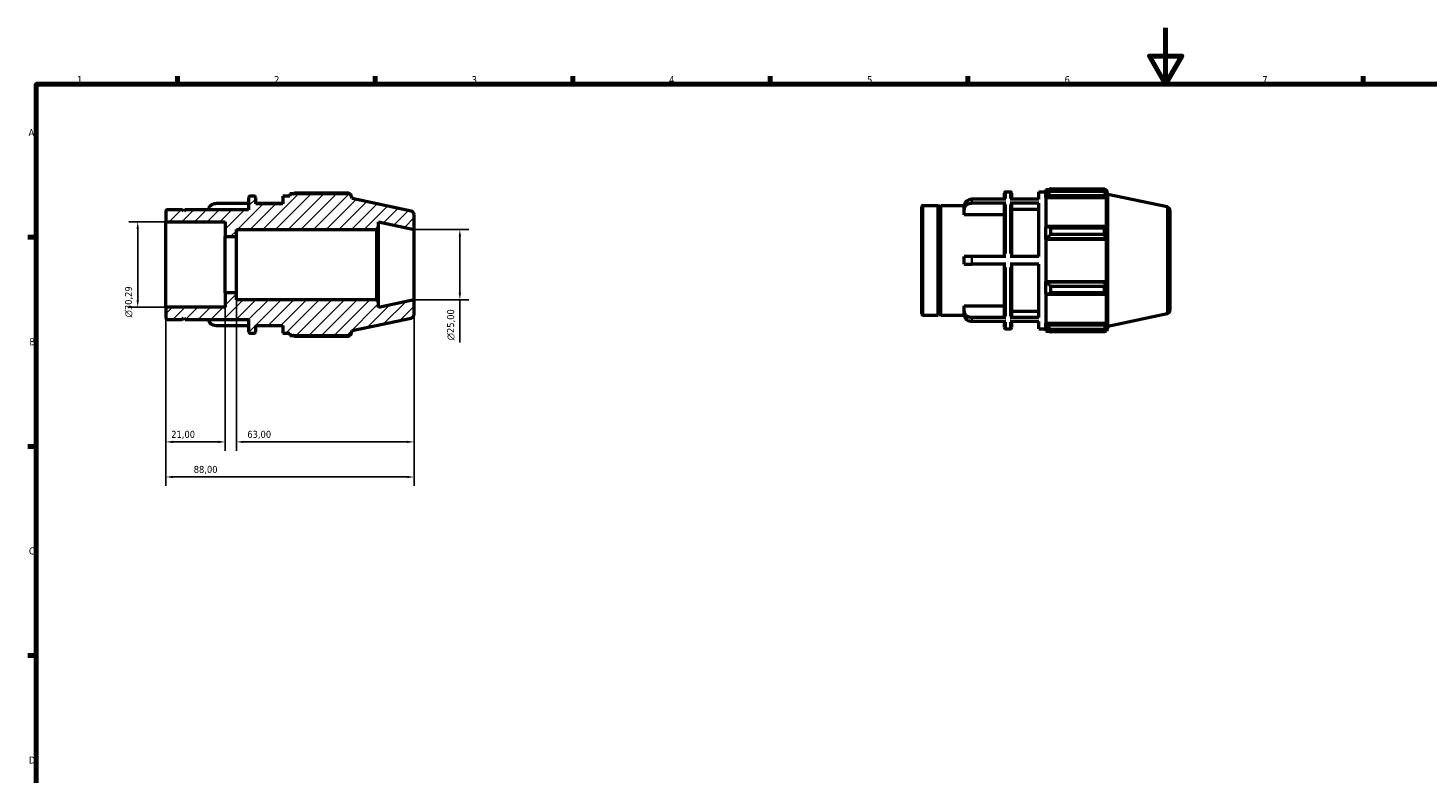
# Model space of a CAD drawing. Header units: millimetres. Extents: x 0 to 931, y 0 to 627.
# Tile 2 of 4: x 17 to 514, y 330 to 594. Entities that reach past the tile are written whole.
import ezdxf

# ---------------------------------------------------------------- set-up
doc = ezdxf.new("R2010")
doc.units = ezdxf.units.MM
for name, color, linetype, lineweight in [('Border (ISO)', 7, 'Continuous', 70), ('Dimension (ISO)', 7, 'Continuous', 25), ('Hatch (ISO)', 7, 'Continuous', 18), ('Visible (ISO)', 7, 'Continuous', 50), ('Visible Narrow (ISO)', 7, 'Continuous', 35)]:
    doc.layers.add(name, color=color, linetype=linetype, lineweight=lineweight)
doc.styles.add('Note Text (ISO)', font='tahoma.ttf')
doc.dimstyles.new('Default (ISO)', dxfattribs={"dimtxt": 2.5, "dimasz": 2.5, "dimexe": 3.175, "dimexo": 0, "dimgap": 0.762, "dimtad": 1, "dimrnd": 1e-08, "dimzin": 0, "dimtxsty": 'Note Text (ISO)', "dimcen": 0.09, "dimdle": 10, "dimclrd": 256, "dimclre": 256, "dimclrt": 232, "dimazin": 0, "dimtfac": 1.40208, "dimtmove": 0, "dimatfit": 3, "dimfxl": 1, "dimtolj": 1, "dimtzin": 0, "dimlwd": -1, "dimlwe": -1, "dimarcsym": 0})

# ---------------------------------------------------------------- blocks, each defined once
blk = doc.blocks.new('Borders Default Border')
at = {"layer": 'Border (ISO)'}
for p, q in [((70.08, 574), (70.08, 576.9)), ((140.17, 574), (140.17, 576.9)), ((210.25, 574), (210.25, 576.9)), ((280.33, 574), (280.33, 576.9)), ((350.42, 574), (350.42, 576.9)), ((490.58, 574), (490.58, 576.9)), ((20, 519.75), (17.1, 519.75)), ((20, 445.5), (17.1, 445.5)), ((20, 371.25), (17.1, 371.25))]:
    blk.add_line(p, q, dxfattribs=at)
at = {"layer": 'Border (ISO)', "flags": 128}
for points in [[(420.5, 594), (420.5, 574), (414.73, 584), (426.27, 584), (420.5, 574)], [(20, 20), (20, 574), (821, 574), (821, 20), (20, 20)]]:
    blk.add_lwpolyline(points, dxfattribs=at)
at = {"layer": 'Border (ISO)', "color": 232, "true_color": 0xca0064, "char_height": 2.5, "attachment_point": 7, "style": 'Note Text (ISO)'}
for s, insert in [('1', (34.48, 574.4)), ('2', (104.37, 574.4)), ('3', (174.43, 574.35)), ('4', (244.42, 574.4)), ('5', (314.64, 574.35)), ('6', (384.66, 574.35)), ('7', (454.77, 574.4)), ('A', (17.29, 555.62)), ('B', (17.59, 481.37)), ('C', (17.43, 407.08)), ('D', (17.43, 332.88))]:
    blk.add_mtext(s, dxfattribs=dict(at, insert=insert))
blk = doc.blocks.new('*D8')
at = {"layer": 'Defpoints', "color": 0, "transparency": 16777216}
for p in [(154, 497.5), (66, 494.85), (66, 434.62)]:
    blk.add_point(p, dxfattribs=at)
at = {"layer": 'Dimension (ISO)', "transparency": 16777216}
for p, q in [((154, 497.5), (154, 431.44)), ((66, 494.85), (66, 431.44)), ((151.5, 434.62), (68.5, 434.62))]:
    blk.add_line(p, q, dxfattribs=at)
for points in [[(68.5, 435.04), (68.5, 434.2), (66, 434.62)], [(151.5, 435.04), (151.5, 434.2), (154, 434.62)]]:
    blk.add_solid(points, dxfattribs=at)
at = {"layer": 'Dimension (ISO)', "color": 232, "true_color": 0xca0064, "transparency": 16777216, "insert": (75.86, 438.56), "char_height": 2.5, "attachment_point": 1, "style": 'Note Text (ISO)'}
blk.add_mtext('\\A1;88,00', dxfattribs=at)
blk = doc.blocks.new('*D9')
at = {"layer": 'Defpoints', "color": 0, "transparency": 16777216}
for p in [(91, 500), (154, 497.5), (91, 447.07)]:
    blk.add_point(p, dxfattribs=at)
at = {"layer": 'Dimension (ISO)', "transparency": 16777216}
for p, q in [((91, 500), (91, 443.9)), ((154, 497.5), (154, 443.9)), ((151.5, 447.07), (93.5, 447.07))]:
    blk.add_line(p, q, dxfattribs=at)
for points in [[(93.5, 447.49), (93.5, 446.66), (91, 447.07)], [(151.5, 447.49), (151.5, 446.66), (154, 447.07)]]:
    blk.add_solid(points, dxfattribs=at)
at = {"layer": 'Dimension (ISO)', "color": 232, "true_color": 0xca0064, "transparency": 16777216, "insert": (94.87, 451.01), "char_height": 2.5, "attachment_point": 1, "style": 'Note Text (ISO)'}
blk.add_mtext('\\A1;63,00', dxfattribs=at)
blk = doc.blocks.new('*D10')
at = {"layer": 'Defpoints', "color": 0, "transparency": 16777216}
for p in [(87, 500), (66, 494.85), (66, 447.07)]:
    blk.add_point(p, dxfattribs=at)
at = {"layer": 'Dimension (ISO)', "transparency": 16777216}
for p, q in [((87, 500), (87, 443.9)), ((66, 494.85), (66, 443.9)), ((84.5, 447.07), (68.5, 447.07))]:
    blk.add_line(p, q, dxfattribs=at)
for points in [[(68.5, 447.49), (68.5, 446.66), (66, 447.07)], [(84.5, 447.49), (84.5, 446.66), (87, 447.07)]]:
    blk.add_solid(points, dxfattribs=at)
at = {"layer": 'Dimension (ISO)', "color": 232, "true_color": 0xca0064, "transparency": 16777216, "insert": (67.89, 451.01), "char_height": 2.5, "attachment_point": 1, "style": 'Note Text (ISO)'}
blk.add_mtext('\\A1;21,00', dxfattribs=at)
blk = doc.blocks.new('*D11')
at = {"layer": 'Defpoints', "color": 0, "transparency": 16777216}
for p in [(154, 522.5), (154, 497.5), (170.24, 497.5)]:
    blk.add_point(p, dxfattribs=at)
at = {"layer": 'Dimension (ISO)', "transparency": 16777216}
for p, q in [((154, 522.5), (173.41, 522.5)), ((170.24, 520), (170.24, 500)), ((154, 497.5), (173.41, 497.5)), ((170.24, 497.5), (170.24, 482.37))]:
    blk.add_line(p, q, dxfattribs=at)
for points in [[(169.82, 520), (170.66, 520), (170.24, 522.5)], [(169.82, 500), (170.66, 500), (170.24, 497.5)]]:
    blk.add_solid(points, dxfattribs=at)
at = {"layer": 'Dimension (ISO)', "color": 232, "true_color": 0xca0064, "transparency": 16777216, "insert": (165.71, 483.13), "char_height": 2.5, "attachment_point": 1, "rotation": 90, "style": 'Note Text (ISO)'}
blk.add_mtext('\\A1;\\fAIGDT|b0|i0;\\H2.5000;\\ln\\fTahoma|b0|i0;\\H2.5000;25,00', dxfattribs=at)
blk = doc.blocks.new('*D12')
at = {"layer": 'Defpoints', "color": 0, "transparency": 16777216}
for p in [(66, 525.15), (56, 494.85), (66, 494.85)]:
    blk.add_point(p, dxfattribs=at)
at = {"layer": 'Dimension (ISO)', "transparency": 16777216}
for p, q in [((66, 525.15), (52.83, 525.15)), ((56, 522.65), (56, 497.35)), ((66, 494.85), (52.83, 494.85))]:
    blk.add_line(p, q, dxfattribs=at)
for points in [[(55.58, 522.65), (56.42, 522.65), (56, 525.15)], [(55.58, 497.35), (56.42, 497.35), (56, 494.85)]]:
    blk.add_solid(points, dxfattribs=at)
at = {"layer": 'Dimension (ISO)', "color": 232, "true_color": 0xca0064, "transparency": 16777216, "insert": (51.48, 491.26), "char_height": 2.5, "attachment_point": 1, "rotation": 90, "style": 'Note Text (ISO)'}
blk.add_mtext('\\A1;\\fAIGDT|b0|i0;\\H2.5000;\\ln\\fTahoma|b0|i0;\\H2.5000;30,29', dxfattribs=at)

msp = doc.modelspace()

# ---------------------------------------------------------------- hatches: boundary and pattern name
at = {"layer": 'Hatch (ISO)'}
h = msp.add_hatch(dxfattribs=at)
h.set_pattern_fill('ANSI31', color=256, scale=25.4, style=0)
h.set_pattern_definition([(45, (0, 0), (-2.245064, 2.245064), [])])
edge = h.paths.add_edge_path()
edge.add_ellipse((152.75, 492.262), major_axis=(0.26, -1.223), ratio=1, start_angle=0, end_angle=78)
edge.add_line((154, 492.262), (154, 497.5))
edge.add_line((154, 497.5), (141.429, 494.828))
edge.add_line((141.429, 494.828), (141.429, 496.75))
edge.add_line((141.429, 496.75), (140.679, 497.5))
edge.add_line((140.679, 497.5), (91, 497.5))
edge.add_line((91, 497.5), (91, 500))
edge.add_line((91, 500), (87, 500))
edge.add_line((87, 500), (87, 494.854))
edge.add_line((87, 494.854), (66, 494.854))
edge.add_line((66, 494.854), (66, 491.06))
edge.add_ellipse((66.5, 491.06), major_axis=(-0.5, 0), ratio=1, start_angle=0, end_angle=90)
edge.add_line((66.5, 490.56), (71.8, 490.56))
edge.add_line((71.8, 490.56), (72.3, 491.06))
edge.add_line((72.3, 491.06), (72.8, 490.56))
edge.add_line((72.8, 490.56), (95.333, 490.56))
edge.add_line((95.333, 490.56), (95.333, 486.2))
edge.add_ellipse((95.833, 486.2), major_axis=(-0.5, 0), ratio=1, start_angle=0, end_angle=90)
edge.add_line((95.833, 485.7), (97.348, 485.7))
edge.add_ellipse((97.348, 486.2), major_axis=(0, -0.5), ratio=1, start_angle=0, end_angle=90)
edge.add_line((97.848, 486.2), (97.848, 488.4))
edge.add_line((97.848, 488.4), (107.486, 488.4))
edge.add_line((107.486, 488.4), (107.486, 485.7))
edge.add_line((107.486, 485.7), (110, 485.7))
edge.add_line((110, 485.7), (110, 484.89))
edge.add_line((110, 484.89), (131.453, 484.89))
edge.add_line((131.453, 484.89), (132, 486.574))
edge.add_line((132, 486.574), (153.01, 491.04))
edge = h.paths.add_edge_path()
edge.add_ellipse((152.75, 527.738), major_axis=(1.25, 0), ratio=1, start_angle=0, end_angle=78)
edge.add_line((153.01, 528.96), (132, 533.426))
edge.add_line((132, 533.426), (131.453, 535.11))
edge.add_line((131.453, 535.11), (110, 535.11))
edge.add_line((110, 535.11), (110, 534.3))
edge.add_line((110, 534.3), (107.486, 534.3))
edge.add_line((107.486, 534.3), (107.486, 531.6))
edge.add_line((107.486, 531.6), (97.848, 531.6))
edge.add_line((97.848, 531.6), (97.848, 533.8))
edge.add_ellipse((97.348, 533.8), major_axis=(0.5, 0), ratio=1, start_angle=0, end_angle=90)
edge.add_line((97.348, 534.3), (95.833, 534.3))
edge.add_ellipse((95.833, 533.8), major_axis=(0, 0.5), ratio=1, start_angle=0, end_angle=90)
edge.add_line((95.333, 533.8), (95.333, 529.44))
edge.add_line((95.333, 529.44), (72.8, 529.44))
edge.add_line((72.8, 529.44), (72.3, 528.94))
edge.add_line((72.3, 528.94), (71.8, 529.44))
edge.add_line((71.8, 529.44), (66.5, 529.44))
edge.add_ellipse((66.5, 528.94), major_axis=(0, 0.5), ratio=1, start_angle=0, end_angle=90)
edge.add_line((66, 528.94), (66, 525.145))
edge.add_line((66, 525.145), (87, 525.145))
edge.add_line((87, 525.145), (87, 520))
edge.add_line((87, 520), (91, 520))
edge.add_line((91, 520), (91, 522.5))
edge.add_line((91, 522.5), (140.679, 522.5))
edge.add_line((140.679, 522.5), (141.429, 523.25))
edge.add_line((141.429, 523.25), (141.429, 525.172))
edge.add_line((141.429, 525.172), (154, 522.5))
edge.add_line((154, 522.5), (154, 527.738))

# ---------------------------------------------------------------- linework, layer by layer
at = {"layer": 'Visible (ISO)'}
for p, q in [((378.031, 536.63), (378.031, 535.725)), ((378.031, 536.63), (379.181, 536.63)), ((378.571, 536.24), (378.031, 535.725)), ((379.651, 536.925), (379.651, 535.949)), ((379.651, 536.925), (398.87, 536.925)), ((398.87, 535.949), (398.87, 536.925)), ((399.023, 536.63), (399.484, 536.63)), ((399.484, 535.468), (399.221, 536.24)), ((400.031, 534.946), (399.484, 536.63)), ((399.484, 535.468), (399.484, 536.63)), ((95.333, 531.687), (83.786, 531.687)), ((95.333, 533.8), (95.333, 529.44)), ((97.348, 534.3), (95.833, 534.3)), ((97.848, 531.6), (97.848, 533.8)), ((107.486, 531.687), (97.848, 531.687)), ((107.486, 531.6), (97.848, 531.6)), ((110, 534.3), (107.486, 534.3)), ((107.486, 534.3), (107.486, 531.6)), ((131.453, 535.11), (110, 535.11)), ((110, 535.11), (110, 534.3)), ((130.839, 535.405), (111.62, 535.405)), ((132, 533.426), (131.453, 535.11)), ((153.01, 528.96), (132, 533.426)), ((363.865, 533.207), (351.817, 533.207)), ((363.865, 531.857), (351.817, 531.857)), ((363.365, 533.207), (363.365, 535.32)), ((363.365, 512.87), (363.365, 531.423)), ((363.865, 535.82), (365.379, 535.82)), ((375.517, 533.207), (365.379, 533.207)), ((375.517, 531.857), (365.379, 531.857)), ((365.879, 535.32), (365.879, 533.207)), ((365.879, 531.423), (365.879, 512.87)), ((375.517, 533.207), (375.517, 535.82)), ((375.517, 535.82), (378.031, 535.82)), ((375.517, 512.87), (375.517, 531.857)), ((378.031, 534.032), (378.031, 535.725)), ((378.031, 534.032), (378.571, 534.511)), ((378.031, 533.793), (378.031, 534.032)), ((378.031, 533.793), (378.031, 523.239)), ((378.031, 533.793), (399.484, 533.793)), ((378.571, 534.511), (399.221, 534.511)), ((398.87, 535.949), (379.651, 535.949)), ((399.221, 534.511), (399.484, 533.793)), ((399.484, 523.114), (399.484, 533.793)), ((400.031, 488.094), (400.031, 534.946)), ((421.041, 530.48), (400.031, 534.946)), ((66, 528.94), (66, 525.145)), ((71.8, 529.44), (66.5, 529.44)), ((72.3, 528.94), (71.8, 529.44)), ((72.8, 529.44), (72.3, 528.94)), ((95.333, 529.44), (72.8, 529.44)), ((154, 522.5), (154, 527.738)), ((334.031, 492.58), (334.031, 530.46)), ((334.531, 530.96), (339.831, 530.96)), ((339.831, 492.08), (339.831, 530.96)), ((340.331, 530.46), (339.831, 530.96)), ((340.331, 530.46), (340.831, 530.96)), ((340.331, 492.58), (340.331, 530.46)), ((340.831, 492.08), (340.831, 530.96)), ((340.831, 530.96), (349.119, 530.96)), ((349.117, 529.514), (349.117, 530.864)), ((349.117, 527.64), (349.117, 529.514)), ((363.365, 527.64), (349.117, 527.64)), ((375.517, 529.514), (365.879, 529.514)), ((422.031, 529.258), (422.031, 493.782)), ((66, 525.145), (87, 525.145)), ((66, 494.854), (66, 525.145)), ((87, 525.145), (87, 520)), ((91, 520), (91, 522.5)), ((91, 522.5), (140.679, 522.5)), ((140.679, 522.5), (141.429, 523.25)), ((140.679, 522.5), (140.679, 497.5)), ((141.429, 523.25), (141.429, 525.172)), ((141.429, 525.172), (154, 522.5)), ((141.429, 496.75), (141.429, 523.25)), ((154, 497.5), (154, 522.5)), ((378.571, 523.488), (378.031, 523.239)), ((378.031, 519.152), (378.031, 523.239)), ((399.221, 523.488), (378.571, 523.488)), ((379.651, 523.019), (379.651, 520.662)), ((379.651, 523.019), (398.87, 523.019)), ((398.87, 520.662), (398.87, 523.019)), ((399.484, 523.114), (399.221, 523.488)), ((87, 520), (91, 520)), ((87, 500), (87, 520)), ((91, 500), (91, 520)), ((378.031, 519.152), (378.571, 519.314)), ((378.031, 519.071), (378.031, 519.152)), ((378.031, 519.071), (378.031, 503.969)), ((378.031, 519.071), (399.484, 519.071)), ((378.571, 519.314), (399.221, 519.314)), ((398.87, 520.662), (379.651, 520.662)), ((399.221, 519.314), (399.484, 519.071)), ((399.484, 503.969), (399.484, 519.071)), ((349.117, 510.17), (349.117, 512.87)), ((363.865, 512.87), (351.817, 512.87)), ((375.517, 512.87), (365.379, 512.87)), ((363.865, 510.17), (351.817, 510.17)), ((363.365, 491.617), (363.365, 510.17)), ((375.517, 510.17), (365.379, 510.17)), ((365.879, 510.17), (365.879, 491.617)), ((375.517, 491.183), (375.517, 510.17)), ((378.031, 503.888), (378.031, 503.969)), ((378.031, 503.969), (399.484, 503.969)), ((378.031, 499.801), (378.031, 503.888)), ((378.571, 503.725), (378.031, 503.888)), ((399.221, 503.725), (378.571, 503.725)), ((379.651, 502.377), (379.651, 500.02)), ((379.651, 502.377), (398.87, 502.377)), ((398.87, 500.02), (398.87, 502.377)), ((399.484, 503.969), (399.221, 503.725)), ((91, 500), (87, 500)), ((87, 500), (87, 494.854)), ((91, 497.5), (91, 500)), ((140.679, 497.5), (91, 497.5)), ((141.429, 496.75), (140.679, 497.5)), ((154, 497.5), (141.429, 494.828)), ((141.429, 494.828), (141.429, 496.75)), ((154, 492.262), (154, 497.5)), ((378.031, 499.801), (378.571, 499.551)), ((378.031, 499.801), (378.031, 489.247)), ((378.571, 499.551), (399.221, 499.551)), ((398.87, 500.02), (379.651, 500.02)), ((399.221, 499.551), (399.484, 499.925)), ((399.484, 489.247), (399.484, 499.925)), ((87, 494.854), (66, 494.854)), ((66, 494.854), (66, 491.06)), ((334.531, 492.08), (339.831, 492.08)), ((340.331, 492.58), (339.831, 492.08)), ((340.331, 492.58), (340.831, 492.08)), ((340.831, 492.08), (349.119, 492.08)), ((349.117, 493.525), (349.117, 495.4)), ((349.117, 495.4), (363.365, 495.4)), ((349.117, 492.175), (349.117, 493.525)), ((365.879, 493.525), (375.517, 493.525)), ((421.041, 492.559), (400.031, 488.094)), ((66.5, 490.56), (71.8, 490.56)), ((71.8, 490.56), (72.3, 491.06)), ((72.3, 491.06), (72.8, 490.56)), ((72.8, 490.56), (95.333, 490.56)), ((95.333, 488.313), (83.786, 488.313)), ((95.333, 490.56), (95.333, 486.2)), ((97.848, 486.2), (97.848, 488.4)), ((97.848, 488.4), (107.486, 488.4)), ((107.486, 488.313), (97.848, 488.313)), ((107.486, 488.4), (107.486, 485.7)), ((131.453, 484.89), (132, 486.574)), ((132, 486.574), (153.01, 491.04)), ((363.865, 491.183), (351.817, 491.183)), ((363.865, 489.833), (351.817, 489.833)), ((363.365, 487.72), (363.365, 489.833)), ((363.865, 487.22), (365.379, 487.22)), ((375.517, 491.183), (365.379, 491.183)), ((375.517, 489.833), (365.379, 489.833)), ((365.879, 489.833), (365.879, 487.72)), ((375.517, 487.22), (375.517, 489.833)), ((375.517, 487.22), (378.031, 487.22)), ((378.031, 489.007), (378.031, 489.247)), ((378.031, 489.247), (399.484, 489.247)), ((378.031, 487.314), (378.031, 489.007)), ((378.571, 488.528), (378.031, 489.007)), ((378.031, 487.314), (378.571, 486.799)), ((378.031, 487.314), (378.031, 486.41)), ((399.221, 488.528), (378.571, 488.528)), ((379.651, 487.091), (379.651, 486.115)), ((379.651, 487.091), (398.87, 487.091)), ((398.87, 486.115), (398.87, 487.091)), ((399.484, 489.247), (399.221, 488.528)), ((399.221, 486.799), (399.484, 487.572)), ((400.031, 488.094), (399.484, 486.41)), ((399.484, 486.41), (399.484, 487.572)), ((95.833, 485.7), (97.348, 485.7)), ((107.486, 485.7), (110, 485.7)), ((110, 485.7), (110, 484.89)), ((110, 484.89), (131.453, 484.89)), ((111.62, 484.595), (130.839, 484.595)), ((378.031, 486.41), (379.181, 486.41)), ((398.87, 486.115), (379.651, 486.115)), ((399.023, 486.41), (399.484, 486.41))]:
    msp.add_line(p, q, dxfattribs=at)
for centre, radius, start, end in [((95.833, 533.8), 0.5, 90, 180), ((97.348, 533.8), 0.5, 0, 90), ((363.865, 535.32), 0.5, 90, 180), ((365.379, 535.32), 0.5, 0, 90), ((66.5, 528.94), 0.5, 90, 180), ((152.75, 527.738), 1.25, 0, 78), ((334.531, 530.46), 0.5, 90, 180), ((420.781, 529.258), 1.25, 0, 78), ((152.75, 492.262), 1.25, 282, 0), ((334.531, 492.58), 0.5, 180, 270), ((420.781, 493.782), 1.25, 282, 0), ((66.5, 491.06), 0.5, 180, 270), ((363.865, 487.72), 0.5, 180, 270), ((365.379, 487.72), 0.5, 270, 0), ((95.833, 486.2), 0.5, 180, 270), ((97.348, 486.2), 0.5, 270, 0)]:
    msp.add_arc(centre, radius, start, end, dxfattribs=at)
for points, weights in [([(379.651, 536.925), (379.09, 536.576), (378.571, 536.24)], [1.01418831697, 1.01016216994, 1.00533065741]), ([(398.87, 536.925), (399.053, 536.576), (399.221, 536.24)], [1, 1.00150740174, 1.00219828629]), ([(111.149, 535.11), (111.381, 535.256), (111.62, 535.405)], [1.01060323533, 1.01246919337, 1.01418831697]), ([(130.992, 535.11), (130.917, 535.256), (130.839, 535.405)], [1.00113531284, 1.00064162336, 1]), ([(378.571, 534.511), (379.09, 535.215), (379.651, 535.949)], [1.00533065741, 1.01016216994, 1.01418831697]), ([(399.221, 534.511), (399.053, 535.215), (398.87, 535.949)], [1.00219828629, 1.00150740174, 1]), ([(379.651, 523.019), (379.09, 523.259), (378.571, 523.488)], [1.01418831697, 1.01016216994, 1.00533065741]), ([(398.87, 523.019), (399.053, 523.259), (399.221, 523.488)], [1, 1.00150740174, 1.00219828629]), ([(378.571, 519.314), (379.09, 519.974), (379.651, 520.662)], [1.00533065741, 1.01016216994, 1.01418831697]), ([(399.221, 519.314), (399.053, 519.974), (398.87, 520.662)], [1.00219828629, 1.00150740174, 1]), ([(379.651, 502.377), (379.09, 503.065), (378.571, 503.725)], [1.01418831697, 1.01016216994, 1.00533065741]), ([(398.87, 502.377), (399.053, 503.065), (399.221, 503.725)], [1, 1.00150740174, 1.00219828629]), ([(378.571, 499.551), (379.09, 499.781), (379.651, 500.02)], [1.00533065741, 1.01016216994, 1.01418831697]), ([(399.221, 499.551), (399.053, 499.781), (398.87, 500.02)], [1.00219828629, 1.00150740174, 1]), ([(379.651, 487.091), (379.09, 487.824), (378.571, 488.528)], [1.01418831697, 1.01016216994, 1.00533065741]), ([(378.571, 486.799), (379.09, 486.464), (379.651, 486.115)], [1.00533065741, 1.01016216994, 1.01418831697]), ([(398.87, 487.091), (399.053, 487.824), (399.221, 488.528)], [1, 1.00150740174, 1.00219828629]), ([(399.221, 486.799), (399.053, 486.464), (398.87, 486.115)], [1.00219828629, 1.00150740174, 1]), ([(111.62, 484.595), (111.381, 484.744), (111.149, 484.89)], [1.01418831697, 1.01246919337, 1.01060323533]), ([(130.839, 484.595), (130.917, 484.744), (130.992, 484.89)], [1, 1.00064162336, 1.00113531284])]:
    msp.add_rational_spline(points, weights, degree=2, dxfattribs=at)
for points, knots in [([(81.088, 529.44), (81.103, 529.707), (81.178, 530.003), (81.419, 530.509), (81.641, 530.797), (82.113, 531.206), (82.445, 531.398), (83.061, 531.619), (83.453, 531.687), (83.786, 531.687)], [-0.38938678, -0.38938678, -0.38938678, -0.38938678, -0.30000198, -0.30000198, -0.19990279, -0.19990279, -0.09991183, -0.09991183, 0, 0, 0, 0]), ([(351.817, 533.207), (351.484, 533.207), (351.092, 533.139), (350.476, 532.918), (350.144, 532.726), (349.673, 532.317), (349.45, 532.028), (349.195, 531.494), (349.117, 531.154), (349.117, 530.864)], [0, 0, 0, 0, 0.09991183, 0.09991183, 0.19990279, 0.19990279, 0.30000198, 0.30000198, 0.40021406, 0.40021406, 0.40021406, 0.40021406]), ([(349.117, 529.514), (349.117, 529.804), (349.195, 530.144), (349.45, 530.678), (349.673, 530.967), (350.144, 531.376), (350.476, 531.568), (351.092, 531.789), (351.484, 531.857), (351.817, 531.857)], [-0.40021406, -0.40021406, -0.40021406, -0.40021406, -0.30000198, -0.30000198, -0.19990279, -0.19990279, -0.09991183, -0.09991183, 0, 0, 0, 0]), ([(363.865, 531.857), (363.803, 531.857), (363.73, 531.844), (363.616, 531.803), (363.555, 531.768), (363.467, 531.692), (363.426, 531.639), (363.379, 531.54), (363.365, 531.477), (363.365, 531.423)], [0, 0, 0, 0, 0.018502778, 0.018502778, 0.037020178, 0.037020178, 0.055555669, 0.055555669, 0.074106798, 0.074106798, 0.074106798, 0.074106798]), ([(365.879, 531.423), (365.879, 531.477), (365.864, 531.54), (365.817, 531.639), (365.776, 531.692), (365.689, 531.768), (365.627, 531.803), (365.513, 531.844), (365.441, 531.857), (365.379, 531.857)], [-0.074106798, -0.074106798, -0.074106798, -0.074106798, -0.055555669, -0.055555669, -0.037020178, -0.037020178, -0.018502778, -0.018502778, 0, 0, 0, 0]), ([(351.817, 512.87), (351.484, 512.87), (351.092, 512.87), (350.476, 512.87), (350.144, 512.87), (349.673, 512.87), (349.45, 512.87), (349.195, 512.87), (349.117, 512.87), (349.117, 512.87)], [0, 0, 0, 0, 0.09991183, 0.09991183, 0.19990279, 0.19990279, 0.30000198, 0.30000198, 0.40021406, 0.40021406, 0.40021406, 0.40021406]), ([(349.117, 510.17), (349.117, 510.17), (349.195, 510.17), (349.45, 510.17), (349.673, 510.17), (350.144, 510.17), (350.476, 510.17), (351.092, 510.17), (351.484, 510.17), (351.817, 510.17)], [-0.40021406, -0.40021406, -0.40021406, -0.40021406, -0.30000198, -0.30000198, -0.19990279, -0.19990279, -0.09991183, -0.09991183, 0, 0, 0, 0]), ([(351.817, 491.183), (351.484, 491.183), (351.092, 491.25), (350.476, 491.471), (350.144, 491.664), (349.673, 492.073), (349.45, 492.361), (349.195, 492.895), (349.117, 493.236), (349.117, 493.525)], [0, 0, 0, 0, 0.09991183, 0.09991183, 0.19990279, 0.19990279, 0.30000198, 0.30000198, 0.40021406, 0.40021406, 0.40021406, 0.40021406]), ([(349.117, 492.175), (349.117, 491.886), (349.195, 491.545), (349.45, 491.011), (349.673, 490.723), (350.144, 490.314), (350.476, 490.121), (351.092, 489.9), (351.484, 489.833), (351.817, 489.833)], [-0.40021406, -0.40021406, -0.40021406, -0.40021406, -0.30000198, -0.30000198, -0.19990279, -0.19990279, -0.09991183, -0.09991183, 0, 0, 0, 0]), ([(363.365, 491.617), (363.365, 491.563), (363.379, 491.5), (363.426, 491.401), (363.467, 491.348), (363.555, 491.272), (363.616, 491.236), (363.73, 491.195), (363.803, 491.183), (363.865, 491.183)], [-0.074106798, -0.074106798, -0.074106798, -0.074106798, -0.055555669, -0.055555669, -0.037020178, -0.037020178, -0.018502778, -0.018502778, 0, 0, 0, 0]), ([(365.379, 491.183), (365.441, 491.183), (365.513, 491.195), (365.627, 491.236), (365.689, 491.272), (365.776, 491.348), (365.817, 491.401), (365.864, 491.5), (365.879, 491.563), (365.879, 491.617)], [0, 0, 0, 0, 0.018502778, 0.018502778, 0.037020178, 0.037020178, 0.055555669, 0.055555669, 0.074106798, 0.074106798, 0.074106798, 0.074106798]), ([(83.786, 488.313), (83.453, 488.313), (83.061, 488.381), (82.445, 488.602), (82.113, 488.794), (81.641, 489.203), (81.419, 489.491), (81.178, 489.997), (81.103, 490.293), (81.088, 490.56)], [0, 0, 0, 0, 0.09991183, 0.09991183, 0.19990279, 0.19990279, 0.30000198, 0.30000198, 0.38938678, 0.38938678, 0.38938678, 0.38938678])]:
    msp.add_open_spline(points, degree=3, knots=knots, dxfattribs=at)
at = {"layer": 'Visible Narrow (ISO)'}
for p, q in [((351.817, 533.145), (351.817, 531.93)), ((363.865, 535.813), (363.865, 533.457)), ((363.865, 531.212), (363.865, 514.003)), ((365.379, 533.457), (365.379, 535.813)), ((365.379, 514.003), (365.379, 531.212)), ((334.531, 530.72), (334.531, 492.319)), ((421.041, 492.793), (421.041, 530.247)), ((351.817, 512.735), (351.817, 510.305)), ((363.865, 509.036), (363.865, 491.827)), ((365.379, 491.827), (365.379, 509.036)), ((351.817, 491.109), (351.817, 489.894)), ((363.865, 489.582), (363.865, 487.226)), ((365.379, 487.226), (365.379, 489.582))]:
    msp.add_line(p, q, dxfattribs=at)

# ---------------------------------------------------------------- block references
msp.add_blockref('Borders Default Border', (0, 0))

# ---------------------------------------------------------------- dimensions: what is measured, and where the dimension line sits
at = {"layer": 'Dimension (ISO)'}
for base, p1, p2, override, picture, middle in [((56, 494.854), (66, 525.145), (66, 494.854), {"dimdec": 2, "dimtp": 0, "dimtm": 0, "dimtdec": 2, "dimtofl": 0, "dimatfit": 1}, '*D12', (56, 496.817)), ((170.238, 497.5), (154, 522.5), (154, 497.5), {"dimdec": 2, "dimtp": 0, "dimtm": 0, "dimtdec": 2, "dimtofl": 0, "dimatfit": 2}, '*D11', (170.238, 488.683))]:
    dim = msp.add_linear_dim(base=base, p1=p1, p2=p2, angle=90, text='\\fAIGDT|b0|i0;\\H2.5000;\\ln\\fTahoma|b0|i0;\\H2.5000;<>', dimstyle='Default (ISO)', override=override, dxfattribs=at)
    dim.commit()
    dim.dimension.update_dxf_attribs({"geometry": picture, "text_midpoint": middle, "dimtype": 160})
for base, p1, p2, picture, middle in [((66, 447.075), (87, 500), (66, 494.854), '*D10', (72, 447.075)), ((66, 434.619), (154, 497.5), (66, 494.854), '*D8', (80, 434.619)), ((91, 447.075), (154, 497.5), (91, 500), '*D9', (99, 447.075))]:
    dim = msp.add_linear_dim(base=base, p1=p1, p2=p2, angle=180, dimstyle='Default (ISO)', override={"dimdec": 2, "dimtp": 0, "dimtm": 0, "dimtdec": 2, "dimtofl": 0, "dimatfit": 1}, dxfattribs=at)
    dim.commit()
    dim.dimension.update_dxf_attribs({"geometry": picture, "text_midpoint": middle, "dimtype": 160})

doc.saveas('drawing.dxf')
